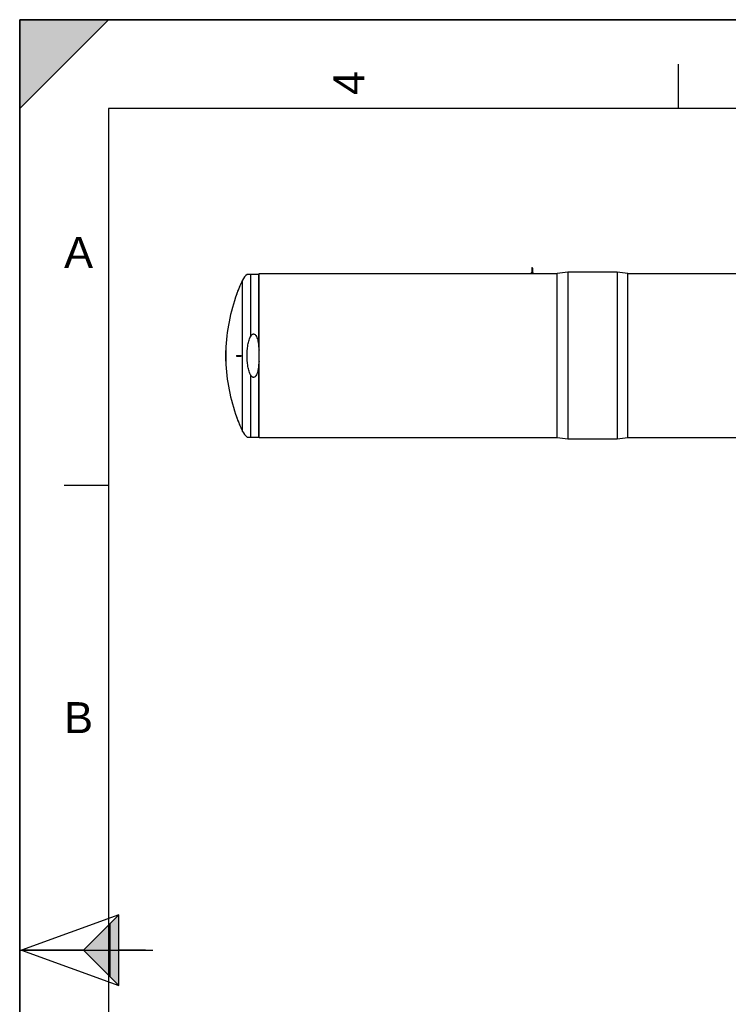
# Model space of a CAD drawing. Header units: millimetres. Extents: x 0 to 297, y 0 to 210.
# Tile 2 of 20: x 0 to 80, y 99 to 210. Entities that reach past the tile are written whole.
import ezdxf

# ---------------------------------------------------------------- set-up
doc = ezdxf.new("R2010")
doc.units = ezdxf.units.MM
doc.header["$LTSCALE"] = 16.335
doc.layers.get('0').update_dxf_attribs({"linetype": 'CONTINUOUS'})
doc.layers.add('AXES_REF', color=7, linetype='CONTINUOUS')
doc.layers.add('SURFACES', color=7, linetype='CONTINUOUS')
doc.styles.add('TEXTSTYLE_2', font='arial.ttf')

# ---------------------------------------------------------------- blocks, each defined once
blk = doc.blocks.new('MARGEA4_BL0', base_point=(148.51, 105.01))
at = {"color": 7, "linetype": 'Continuous'}
for p, q in [((297.01, 210.01), (0.01, 210.01)), ((0.01, 0.01), (0.01, 210.01)), ((0.01, 200.01), (10.01, 210.01)), ((10.01, 210.01), (0.01, 210.01)), ((0.01, 210.01), (0.01, 200.01)), ((0.01, 0.01), (0.01, 210.01)), ((0.01, 210.01), (0.01, 0.01)), ((0.01, 200.01), (10.01, 210.01)), ((74.26, 205.01), (74.26, 200.01)), ((287.01, 200.01), (10.01, 200.01)), ((10.01, 200.01), (10.01, 10.01)), ((5.01, 157.51), (10.01, 157.51)), ((0.01, 105.01), (15.01, 105.01))]:
    blk.add_line(p, q, dxfattribs=at)
blk.add_solid([(0.01, 200.01), (10.01, 210.01), (0.01, 210.01)], dxfattribs=at)
at = {"color": 5, "linetype": 'Continuous', "style": 'TEXTSTYLE_2', "oblique": 0}
blk.add_text('4', height=3.5, rotation=90, dxfattribs=at).set_placement((38.89, 201.51))
for s, p in [('A', (5.01, 182.01)), ('B', (5.01, 129.51))]:
    blk.add_text(s, height=3.5, dxfattribs=at).set_placement(p)
blk = doc.blocks.new('REPERE_ORIENTATION_BL2', base_point=(7.19, 105.02))
at = {"color": 7, "linetype": 'Continuous'}
for p, q in [((11.19, 109.02), (0.19, 105.02)), ((7.19, 105.02), (11.19, 109.02)), ((11.19, 101.02), (11.19, 109.02)), ((10.19, 102.02), (10.19, 108.02)), ((0.19, 105.02), (11.19, 101.02)), ((7.19, 105.02), (0.19, 105.02)), ((7.19, 105.02), (11.19, 101.02)), ((14.19, 105.02), (11.19, 105.02))]:
    blk.add_line(p, q, dxfattribs=at)
blk.add_solid([(11.19, 109.02), (7.19, 105.02), (11.19, 101.02)], dxfattribs=at)

msp = doc.modelspace()

# ---------------------------------------------------------------- linework, layer by layer
at = {"color": 7, "linetype": 'Continuous'}
for p, q in [((0, 0), (0, 210)), ((0, 210), (297, 210)), ((26.97, 181.28), (25.64, 181.28)), ((27.01, 162.85), (27.01, 181.36)), ((27.01, 181.36), (60.61, 181.36)), ((57.53, 181.36), (57.53, 181.39)), ((57.53, 181.39), (58.08, 181.39)), ((57.76, 181.99), (57.76, 181.44)), ((57.86, 181.99), (57.86, 181.44)), ((58.08, 181.36), (58.08, 181.39)), ((68.61, 181.36), (102.09, 181.36)), ((24.96, 180.28), (24.98, 180.28)), ((24.47, 179.08), (24.49, 179.08)), ((23.23, 172.7), (23.25, 172.7)), ((23.22, 172.14), (23.25, 172.14)), ((23.22, 172.06), (23.25, 172.06)), ((23.23, 171.5), (23.25, 171.5)), ((24.47, 172.14), (24.98, 172.14)), ((24.47, 172.06), (24.98, 172.06)), ((24.47, 165.12), (24.49, 165.12)), ((24.96, 163.92), (24.98, 163.92)), ((25.64, 162.92), (26.97, 162.92)), ((60.61, 162.85), (27.01, 162.85)), ((112.61, 162.85), (68.61, 162.85))]:
    msp.add_line(p, q, dxfattribs=at)
at = {"color": 9, "linetype": 'Continuous'}
for p, q in [((26.03, 181.28), (26.03, 174.24)), ((26.97, 173.07), (26.97, 181.28)), ((26.97, 162.92), (26.97, 171.14)), ((26.03, 169.96), (26.03, 162.92))]:
    msp.add_line(p, q, dxfattribs=at)
at = {"color": 7, "linetype": 'Continuous'}
for centre, radius, start, end in [((57.81, 181.27), 0.2, 104.4809, 144.5496), ((57.81, 181.99), 0.05, 0, 180), ((57.81, 181.27), 0.2, 35.4504, 75.5191), ((43.38, 172.1), 20.16, 156.0651, 159.746), ((43.38, 172.1), 20.14, 156.0348, 159.7208), ((43.38, 172.1), 20.16, 178.2948, 179.8863), ((43.38, 172.1), 20.14, 178.2927, 179.8862), ((43.38, 172.1), 20.16, 180.1137, 181.7052), ((43.38, 172.1), 20.15, 179.8863, 180.1137), ((43.38, 172.1), 20.13, 179.8861, 180.1139), ((43.38, 172.1), 20.14, 180.1138, 181.7073), ((43.38, 172.1), 18.92, 179.8788, 180.1212), ((43.38, 172.1), 18.43, 179.8756, 180.1244), ((43.38, 172.1), 18.4, 179.8755, 180.1245), ((43.38, 172.1), 20.16, 200.254, 203.9349), ((43.38, 172.1), 20.14, 200.2792, 203.9652)]:
    msp.add_arc(centre, radius, start, end, dxfattribs=at)
for points, knots in [([(57.81, 181.41), (57.79, 181.41), (57.77, 181.41), (57.76, 181.43), (57.76, 181.44)], [0, 0, 0, 0, 0.606644, 1, 1, 1, 1]), ([(57.86, 181.44), (57.86, 181.43), (57.84, 181.41), (57.82, 181.41), (57.81, 181.41)], [0, 0, 0, 0, 0.393218, 1, 1, 1, 1]), ([(26.03, 174.24), (26.05, 174.28), (26.1, 174.36), (26.18, 174.47), (26.27, 174.54), (26.36, 174.56), (26.45, 174.55), (26.55, 174.48), (26.67, 174.34), (26.77, 174.13), (26.85, 173.87), (26.92, 173.52), (26.95, 173.25), (26.97, 173.07)], [0, 0, 0, 0, 0.062577, 0.12508, 0.187261, 0.218456, 0.249644, 0.311756, 0.374244, 0.499225, 0.624397, 0.749609, 1, 1, 1, 1]), ([(25.64, 172.1), (25.64, 172.47), (25.68, 173.02), (25.83, 173.73), (25.95, 174.08), (26.03, 174.24)], [0, 0, 0, 0, 0.499966, 0.750074, 1, 1, 1, 1]), ([(26.03, 169.96), (25.95, 170.13), (25.83, 170.47), (25.68, 171.19), (25.64, 171.74), (25.64, 172.1)], [0, 0, 0, 0, 0.249926, 0.500034, 1, 1, 1, 1]), ([(26.97, 171.14), (26.95, 170.96), (26.92, 170.69), (26.85, 170.33), (26.77, 170.07), (26.67, 169.86), (26.55, 169.72), (26.45, 169.66), (26.36, 169.65), (26.27, 169.67), (26.18, 169.73), (26.1, 169.84), (26.05, 169.92), (26.03, 169.96)], [0, 0, 0, 0, 0.250391, 0.375603, 0.500775, 0.625756, 0.688244, 0.750356, 0.781544, 0.812739, 0.87492, 0.937423, 1, 1, 1, 1])]:
    msp.add_open_spline(points, degree=3, knots=knots, dxfattribs=at)
for points in [[(26.97, 173.07), (26.98, 172.95), (26.99, 172.83), (27.01, 172.71)], [(27.01, 171.5), (26.99, 171.38), (26.98, 171.26), (26.97, 171.14)]]:
    msp.add_open_spline(points, degree=3, dxfattribs=at)
at = {"layer": 'AXES_REF', "color": 7, "linetype": 'Continuous'}
for p, q in [((61.81, 181.53), (60.61, 181.36)), ((60.61, 162.85), (60.61, 181.36)), ((61.81, 181.53), (61.81, 162.68)), ((67.41, 181.53), (61.81, 181.53)), ((67.41, 181.53), (67.41, 162.68)), ((68.61, 181.36), (67.41, 181.53)), ((68.61, 162.85), (68.61, 181.36)), ((61.81, 162.68), (60.61, 162.85)), ((67.41, 162.68), (61.81, 162.68)), ((68.61, 162.85), (67.41, 162.68))]:
    msp.add_line(p, q, dxfattribs=at)
at = {"layer": 'AXES_REF', "color": 9, "linetype": 'Continuous'}
msp.add_line((25.15, 163.56), (25.15, 180.64), dxfattribs=at)
at = {"layer": 'AXES_REF', "color": 7, "linetype": 'Continuous'}
for centre, radius, start, end in [((26.81, 179.86), 1.84, 129.4897, 154.9081), ((43.38, 172.1), 20.14, 154.9081, 156.0349), ((43.38, 172.1), 20.14, 159.7208, 178.2927), ((43.38, 172.1), 20.14, 181.7073, 200.2792), ((43.38, 172.1), 20.14, 203.9651, 205.0919), ((26.81, 164.34), 1.84, 205.0919, 230.5103)]:
    msp.add_arc(centre, radius, start, end, dxfattribs=at)
at = {"layer": 'SURFACES', "color": 7, "linetype": 'Continuous'}
msp.add_arc((43.38, 172.1), 20.16, 179.8863, 180.1137, dxfattribs=at)

# ---------------------------------------------------------------- block references
at = {"color": 2, "linetype": 'Continuous'}
for name, p in [('MARGEA4_BL0', (148.51, 105.01)), ('REPERE_ORIENTATION_BL2', (7.19, 105.02))]:
    msp.add_blockref(name, p, dxfattribs=at)

doc.saveas('drawing.dxf')
